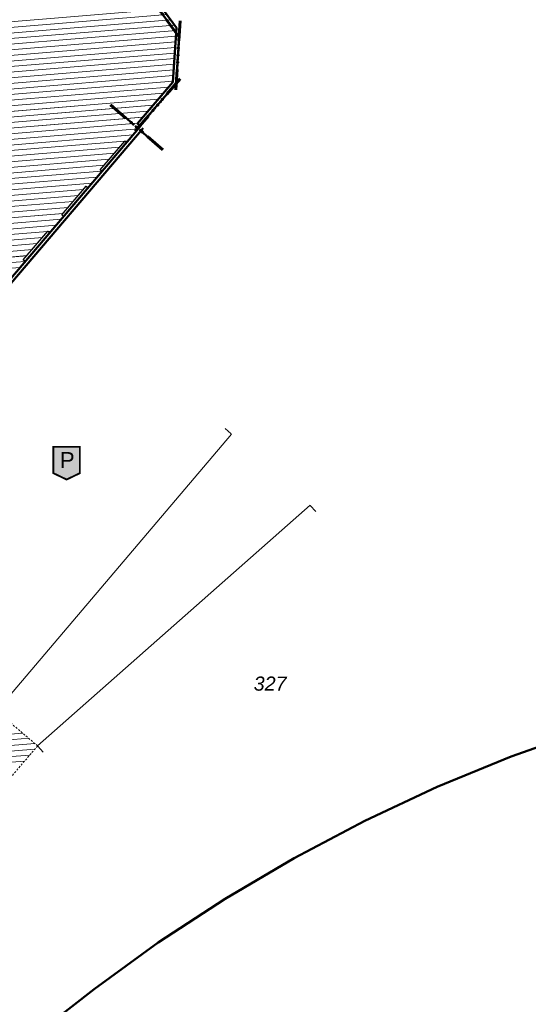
# Model space of a CAD drawing. Header units: millimetres. Extents: x 32365810 to 32368499, y 5620272 to 5622478.
# Tile 38 of 249: x 32366697 to 32366732, y 5620559 to 5620625. Entities that reach past the tile are written whole.
import ezdxf

# ---------------------------------------------------------------- set-up
doc = ezdxf.new("R2010")
doc.units = ezdxf.units.MM
for name, pattern in [('1600.1047', [0]), ('1600.2013', [0, 0]), ('1600.2028', [0]), ('1600.2032', [0.25, 0.125, 0, 0, -0.125]), ('1600.2505', [0]), ('1600.25101', [0])]:
    doc.linetypes.add(name, pattern=pattern)
doc.layers.get('0').update_dxf_attribs({"color": 1, "linetype": 'CONTINUOUS'})
doc.layers.add('_K_Flurstücke_Grenzpunkte', color=251, linetype='CONTINUOUS', lineweight=50)
doc.layers.add('_K_Gebäude', color=251, linetype='CONTINUOUS')
doc.layers.add('_K_Siedlungsflächen - Bauwerke u. Einrichtungen', color=251, linetype='CONTINUOUS')
for name, color, linetype, transparency in [('Flurstücke_Grenzpunkte', 11, 'CONTINUOUS', 0.75), ('Gebäude', 31, 'CONTINUOUS', 0.75), ('Siedlungsflächen - Bauwerke u. Einrichtungen', 51, 'CONTINUOUS', 0.75)]:
    doc.layers.add(name, color=color, linetype=linetype, transparency=transparency)
doc.styles.add('Arial', font='arial.ttf')
doc.styles.add('Flurstücksnummer - K 10 700', font='ariali.ttf')

# ---------------------------------------------------------------- blocks, each defined once
blk = doc.blocks.new('Senkrechter Strich')
at = {"color": 0, "lineweight": -2}
blk.add_line((0, 0.5), (0, -0.5), dxfattribs=at)
blk = doc.blocks.new('O3441')
at = {"layer": 'Siedlungsflächen - Bauwerke u. Einrichtungen', "color": 7, "linetype": '1600.25101', "lineweight": 18}
blk.add_line((32366198.873, 5621933.725), (32366217.177, 5621949.887), dxfattribs=at)
at = {"layer": 'Siedlungsflächen - Bauwerke u. Einrichtungen', "color": 7, "lineweight": 18, "xscale": 0.55, "yscale": 0.55, "zscale": 0.55}
for p, rotation in [((32366217.375565, 5621949.662118), 221.443744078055), ((32366199.071565, 5621933.500118), 41.443744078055)]:
    blk.add_blockref('Senkrechter Strich', p, dxfattribs=dict(at, rotation=rotation))
blk = doc.blocks.new('O3457')
at = {"layer": 'Siedlungsflächen - Bauwerke u. Einrichtungen', "color": 7, "linetype": '1600.25101', "lineweight": 18}
blk.add_line((32366211.904, 5621954.671), (32366196.104, 5621936.073), dxfattribs=at)
at = {"layer": 'Siedlungsflächen - Bauwerke u. Einrichtungen', "color": 7, "lineweight": 18, "xscale": 0.55, "yscale": 0.55, "zscale": 0.55}
for p, rotation in [((32366211.675368, 5621954.865235), 229.650311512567), ((32366195.875368, 5621936.267235), 49.650311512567)]:
    blk.add_blockref('Senkrechter Strich', p, dxfattribs=dict(at, rotation=rotation))
blk = doc.blocks.new('Flurgrenze_ Begleitsignatur')
at = {"color": 0, "lineweight": -2}
for p, q in [((-0.29, 0), (-0.12, 0)), ((0.12, 0), (0.29, 0))]:
    blk.add_line(p, q, dxfattribs=at)
for p in [(-0.06, 0), (0, 0), (0.06, 0)]:
    blk.add_point(p, dxfattribs=at)
blk = doc.blocks.new('O201')
at = {"layer": 'Flurstücke_Grenzpunkte', "color": 251, "linetype": '1600.2013', "lineweight": 50, "true_color": 0x566563}
blk.add_line((32366205.920698, 5621984.721125), (32366208.020698, 5621981.818125), dxfattribs=at)
at = {"layer": 'Flurstücke_Grenzpunkte', "color": 251, "lineweight": 50, "true_color": 0x566563, "xscale": 5, "yscale": 5, "zscale": 5, "rotation": 305.881585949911}
blk.add_blockref('Flurgrenze_ Begleitsignatur', (32366206.970698, 5621983.269625), dxfattribs=at)
blk = doc.blocks.new('O243')
at = {"layer": 'Flurstücke_Grenzpunkte', "color": 251, "linetype": '1600.2013', "lineweight": 50, "true_color": 0x566563}
blk.add_line((32366181.830197, 5621946.912998), (32366205.960197, 5621975.206998), dxfattribs=at)
at = {"layer": 'Flurstücke_Grenzpunkte', "color": 251, "lineweight": 50, "true_color": 0x566563, "xscale": 5, "yscale": 5, "zscale": 5, "rotation": 49.54142729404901}
blk.add_blockref('Flurgrenze_ Begleitsignatur', (32366193.895197, 5621961.059998), dxfattribs=at)
blk = doc.blocks.new('O283')
at = {"layer": 'Flurstücke_Grenzpunkte', "color": 251, "linetype": '1600.2013', "lineweight": 50, "true_color": 0x566563}
blk.add_line((32366205.430439, 5621975.364281), (32366205.642439, 5621975.182281), dxfattribs=at)
at = {"layer": 'Flurstücke_Grenzpunkte', "color": 251, "lineweight": 50, "true_color": 0x566563, "xscale": 5, "yscale": 5, "zscale": 5, "rotation": 319.35421307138}
blk.add_blockref('Flurgrenze_ Begleitsignatur', (32366205.536439, 5621975.273281), dxfattribs=at)
blk = doc.blocks.new('O367')
at = {"layer": 'Flurstücke_Grenzpunkte', "color": 251, "linetype": '1600.2013', "lineweight": 50, "true_color": 0x566563}
blk.add_line((32366205.74782, 5621975.388557), (32366208.13282, 5621978.170557), dxfattribs=at)
at = {"layer": 'Flurstücke_Grenzpunkte', "color": 251, "lineweight": 50, "true_color": 0x566563, "xscale": 5, "yscale": 5, "zscale": 5, "rotation": 49.39361813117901}
blk.add_blockref('Flurgrenze_ Begleitsignatur', (32366206.94032, 5621976.779557), dxfattribs=at)
blk = doc.blocks.new('O399')
at = {"layer": 'Flurstücke_Grenzpunkte', "color": 251, "linetype": '1600.2013', "lineweight": 50, "true_color": 0x566563}
blk.add_line((32366208.186507, 5621978.302107), (32366208.427507, 5621981.935107), dxfattribs=at)
at = {"layer": 'Flurstücke_Grenzpunkte', "color": 251, "lineweight": 50, "true_color": 0x566563, "xscale": 5, "yscale": 5, "zscale": 5, "rotation": 86.20476699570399}
blk.add_blockref('Flurgrenze_ Begleitsignatur', (32366208.307007, 5621980.118607), dxfattribs=at)
blk = doc.blocks.new('O759')
at = {"layer": 'Flurstücke_Grenzpunkte', "color": 7, "linetype": '1600.2028', "lineweight": 35}
for p, q in [((32366206.103, 5621984.853), (32366208.203, 5621981.95)), ((32366208.203, 5621981.95), (32366207.962, 5621978.317)), ((32366207.962, 5621978.317), (32366205.577, 5621975.535)), ((32366205.789, 5621975.353), (32366181.659, 5621947.059)), ((32366205.577, 5621975.535), (32366205.789, 5621975.353)), ((32366230.705, 5621933.008), (32366235.773, 5621934.805)), ((32366225.73, 5621930.967), (32366230.705, 5621933.008)), ((32366220.858, 5621928.69), (32366225.73, 5621930.967)), ((32366216.101, 5621926.182), (32366220.858, 5621928.69)), ((32366211.47, 5621923.447), (32366216.101, 5621926.182)), ((32366206.984, 5621920.503), (32366211.47, 5621923.447)), ((32366202.663, 5621917.386), (32366206.984, 5621920.503)), ((32366198.501, 5621914.126), (32366202.663, 5621917.386))]:
    blk.add_line(p, q, dxfattribs=at)
at = {"layer": 'Flurstücke_Grenzpunkte', "color": 7, "lineweight": 18, "insert": (32366214.499, 5621937.417), "char_height": 0.95, "attachment_point": 8, "line_spacing_factor": 0.69, "style": 'Flurstücksnummer - K 10 700', "bg_fill": 2}
blk.add_mtext('327', dxfattribs=at)
blk = doc.blocks.new('O864')
at = {"layer": 'Flurstücke_Grenzpunkte', "color": 7, "linetype": '1600.2028', "lineweight": 35}
for p, q in [((32366206.103, 5621984.853), (32366208.203, 5621981.95)), ((32366208.203, 5621981.95), (32366207.962, 5621978.317)), ((32366207.962, 5621978.317), (32366205.577, 5621975.535)), ((32366205.789, 5621975.353), (32366181.659, 5621947.059)), ((32366205.577, 5621975.535), (32366205.789, 5621975.353))]:
    blk.add_line(p, q, dxfattribs=at)
blk = doc.blocks.new('O1841')
at = {"layer": 'Flurstücke_Grenzpunkte', "color": 7, "linetype": '1600.2028', "lineweight": 35}
for p, q in [((32366230.705, 5621933.008), (32366235.773, 5621934.805)), ((32366225.73, 5621930.967), (32366230.705, 5621933.008)), ((32366220.858, 5621928.69), (32366225.73, 5621930.967)), ((32366216.101, 5621926.182), (32366220.858, 5621928.69)), ((32366211.47, 5621923.447), (32366216.101, 5621926.182)), ((32366206.984, 5621920.503), (32366211.47, 5621923.447)), ((32366202.663, 5621917.386), (32366206.984, 5621920.503)), ((32366198.501, 5621914.126), (32366202.663, 5621917.386))]:
    blk.add_line(p, q, dxfattribs=at)
blk = doc.blocks.new('O2434')
at = {"layer": 'Gebäude', "color": 7, "linetype": '1600.2505', "lineweight": 18}
for p, q in [((32366208.203, 5621981.95), (32366206.103, 5621984.853)), ((32366207.962, 5621978.317), (32366208.203, 5621981.95)), ((32366205.577, 5621975.535), (32366207.962, 5621978.317)), ((32366204.85, 5621974.252), (32366205.789, 5621975.353)), ((32366205.789, 5621975.353), (32366205.577, 5621975.535)), ((32366203.077, 5621972.418), (32366204.728, 5621974.355)), ((32366204.728, 5621974.355), (32366204.85, 5621974.252)), ((32366202.259, 5621971.212), (32366203.199, 5621972.314)), ((32366203.199, 5621972.314), (32366203.077, 5621972.418)), ((32366200.498, 5621969.393), (32366202.138, 5621971.316)), ((32366202.138, 5621971.316), (32366202.259, 5621971.212)), ((32366200.62, 5621969.289), (32366200.498, 5621969.393)), ((32366199.679, 5621968.188), (32366200.62, 5621969.289)), ((32366197.912, 5621966.362), (32366199.559, 5621968.292)), ((32366199.559, 5621968.292), (32366199.679, 5621968.188)), ((32366197.101, 5621965.164), (32366198.034, 5621966.258)), ((32366198.034, 5621966.258), (32366197.912, 5621966.362))]:
    blk.add_line(p, q, dxfattribs=at)
blk = doc.blocks.new('Tiefgarage')
at = {"true_color": 0xffffff}
blk.add_hatch(color=7, dxfattribs=at).paths.add_polyline_path([(-0.38168, -0.290077), (-0.38168, 0.473282), (0.38168, 0.473282), (0.38168, -0.290077), (0, -0.473282)], flags=0)
at = {"color": 7, "const_width": 0.053435}
blk.add_lwpolyline([(-0.38168, -0.290077), (-0.38168, 0.473282), (0.38168, 0.473282), (0.38168, -0.290077), (0, -0.473282)], close=True, dxfattribs=at)
at = {"color": 7, "insert": (-0.19429, -0.137404), "char_height": 0.458016, "attachment_point": 7, "line_spacing_factor": 0.69, "style": 'Arial'}
blk.add_mtext('P', dxfattribs=at)
blk = doc.blocks.new('O2839')
at = {"layer": 'Gebäude', "color": 7, "linetype": '1600.2032', "lineweight": 18}
for p, q in [((32366198.873, 5621933.725), (32366196.104, 5621936.073)), ((32366183.883, 5621916.17), (32366198.873, 5621933.725))]:
    blk.add_line(p, q, dxfattribs=at)
at = {"layer": 'Gebäude', "color": 142, "lineweight": 18, "true_color": 0x12adde, "xscale": 2.325, "yscale": 2.325, "zscale": 2.325}
blk.add_blockref('Tiefgarage', (32366200.821, 5621952.714), dxfattribs=at)
blk = doc.blocks.new('*X1169')
at = {"color": 253, "linetype": '1600.1047', "lineweight": 18, "true_color": 0xb2b2b2}
for p, q in [((32366207.291789, 5621983.20964), (32366151.371141, 5621978.596177)), ((32366207.548653, 5621982.854557), (32366151.031707, 5621978.191899)), ((32366208.062379, 5621982.144392), (32366150.352838, 5621977.383345)), ((32366207.805516, 5621982.499475), (32366150.692272, 5621977.787622)), ((32366208.166544, 5621981.400437), (32366149.673969, 5621976.57479)), ((32366208.191642, 5621981.778782), (32366150.013404, 5621976.979067)), ((32366208.116348, 5621980.643748), (32366137.577472, 5621974.824279)), ((32366208.141446, 5621981.022093), (32366137.905994, 5621975.227656)), ((32366208.09125, 5621980.265404), (32366184.270941, 5621978.300224)), ((32366208.066152, 5621979.887059), (32366184.429409, 5621977.937024)), ((32366208.041054, 5621979.508714), (32366184.587876, 5621977.573823)), ((32366208.015956, 5621979.13037), (32366184.746343, 5621977.210623)), ((32366207.990858, 5621978.752025), (32366184.904811, 5621976.847422)), ((32366207.96576, 5621978.373681), (32366185.063278, 5621976.484222)), ((32366207.666874, 5621977.972748), (32366185.221745, 5621976.121021)), ((32366207.319744, 5621977.567836), (32366185.380213, 5621975.757821)), ((32366206.972614, 5621977.162924), (32366185.53868, 5621975.394621)), ((32366206.625484, 5621976.758012), (32366185.697148, 5621975.03142)), ((32366206.278354, 5621976.353099), (32366185.855615, 5621974.66822)), ((32366205.931224, 5621975.948187), (32366186.014082, 5621974.305019)), ((32366205.584094, 5621975.543275), (32366186.17255, 5621973.941819)), ((32366205.288673, 5621974.766354), (32366185.881673, 5621973.165273)), ((32366205.633871, 5621975.171107), (32366186.228855, 5621973.57019)), ((32366204.717754, 5621974.342979), (32366185.534491, 5621972.760357)), ((32366204.943475, 5621974.361601), (32366204.740058, 5621974.34482)), ((32366204.027804, 5621973.53351), (32366184.840127, 5621971.950524)), ((32366204.372779, 5621973.938245), (32366185.187309, 5621972.35544)), ((32366203.337854, 5621972.724041), (32366184.145762, 5621971.14069)), ((32366203.682829, 5621973.128776), (32366184.492944, 5621971.545607)), ((32366203.175136, 5621972.334343), (32366183.79858, 5621970.735774)), ((32366202.52896, 5621971.528485), (32366183.104216, 5621969.925941)), ((32366202.874216, 5621971.933243), (32366183.451398, 5621970.330857)), ((32366201.612968, 5621970.700368), (32366182.409852, 5621969.116107)), ((32366201.958154, 5621971.10512), (32366182.757034, 5621969.521024)), ((32366201.267782, 5621970.295616), (32366182.06267, 5621968.711191)), ((32366200.577409, 5621969.486112), (32366181.368306, 5621967.901358)), ((32366200.922595, 5621969.890864), (32366181.715488, 5621968.306274)), ((32366200.1125, 5621968.695209), (32366180.673942, 5621967.091525)), ((32366200.458489, 5621969.100027), (32366181.021124, 5621967.496441)), ((32366199.541807, 5621968.271853), (32366180.32676, 5621966.686608)), ((32366199.766511, 5621968.290391), (32366199.578732, 5621968.274899)), ((32366198.85097, 5621967.46231), (32366179.632395, 5621965.876775)), ((32366199.196388, 5621967.867082), (32366179.979577, 5621966.281691)), ((32366198.505551, 5621967.057539), (32366179.285213, 5621965.471858)), ((32366198.025349, 5621966.265375), (32366178.590849, 5621964.662025)), ((32366198.160132, 5621966.652768), (32366178.938031, 5621965.066942)), ((32366197.696234, 5621965.861949), (32366178.243667, 5621964.257108))]:
    blk.add_line(p, q, dxfattribs=at)

msp = doc.modelspace()

# ---------------------------------------------------------------- linework, layer by layer
at = {"layer": '_K_Flurstücke_Grenzpunkte', "linetype": '1600.2013', "lineweight": 35}
msp.add_line((32366705.256, 5620617.618), (32366705.468, 5620617.436), dxfattribs=at)
at = {"layer": '_K_Flurstücke_Grenzpunkte', "linetype": '1600.2028'}
for points in [[(32366763.619, 5620643.822), (32366705.928, 5620627.107), (32366708.028, 5620624.204), (32366707.787, 5620620.571), (32366705.402, 5620617.789), (32366705.614, 5620617.607), (32366681.484, 5620589.313), (32366680.509, 5620590.142), (32366641.487, 5620544.232), (32366628.972, 5620529.508), (32366591.543, 5620485.472)], [(32366614.678, 5620570.731), (32366642.743, 5620603.843), (32366642.926, 5620603.689), (32366645.807, 5620601.257), (32366654.616, 5620611.689), (32366654.847, 5620611.944), (32366655.579, 5620611.322), (32366680.509, 5620590.142), (32366681.484, 5620589.313), (32366705.614, 5620617.607), (32366705.402, 5620617.789), (32366707.787, 5620620.571), (32366708.028, 5620624.204), (32366705.928, 5620627.107)], [(32366628.115, 5620484.495), (32366665.272, 5620522.416), (32366666.015, 5620523.859), (32366675.265, 5620535.896), (32366679.566, 5620540.22), (32366680.908, 5620540.224), (32366682.316, 5620541.649), (32366685.98, 5620545.221), (32366689.687, 5620548.807), (32366693.552, 5620552.283), (32366698.326, 5620556.38), (32366702.488, 5620559.64), (32366706.809, 5620562.757), (32366711.295, 5620565.701), (32366715.926, 5620568.436), (32366720.683, 5620570.944), (32366725.555, 5620573.221), (32366730.53, 5620575.262), (32366735.598, 5620577.059)], [(32366628.115, 5620484.495), (32366665.272, 5620522.416), (32366666.015, 5620523.859), (32366675.265, 5620535.896), (32366679.566, 5620540.22), (32366680.908, 5620540.224), (32366682.316, 5620541.649), (32366685.98, 5620545.221), (32366689.687, 5620548.807), (32366693.552, 5620552.283), (32366698.326, 5620556.38), (32366702.488, 5620559.64), (32366706.809, 5620562.757), (32366711.295, 5620565.701), (32366715.926, 5620568.436), (32366720.683, 5620570.944), (32366725.555, 5620573.221), (32366730.53, 5620575.262), (32366735.598, 5620577.059)]]:
    msp.add_lwpolyline(points, dxfattribs=at)
at = {"layer": '_K_Gebäude', "linetype": '1600.1047', "lineweight": 18}
for p, q in [((32366698.102, 5620576.484), (32366694.084, 5620576.154)), ((32366697.698, 5620576.827), (32366694.428, 5620576.558)), ((32366698.517, 5620575.766), (32366693.397, 5620575.345)), ((32366698.507, 5620576.141), (32366693.741, 5620575.749)), ((32366698.171, 5620575.361), (32366693.054, 5620574.94)), ((32366697.826, 5620574.956), (32366692.71, 5620574.536))]:
    msp.add_line(p, q, dxfattribs=at)
at = {"layer": '_K_Gebäude', "linetype": '1600.2505', "lineweight": -2}
msp.add_lwpolyline([(32366696.926, 5620607.418), (32366697.859, 5620608.512), (32366697.737, 5620608.616), (32366699.384, 5620610.546), (32366699.504, 5620610.442), (32366700.445, 5620611.543), (32366700.323, 5620611.647), (32366701.963, 5620613.57), (32366702.084, 5620613.466), (32366703.024, 5620614.568), (32366702.902, 5620614.672), (32366704.553, 5620616.609), (32366704.675, 5620616.506), (32366705.614, 5620617.607), (32366705.402, 5620617.789), (32366707.787, 5620620.571), (32366708.028, 5620624.204), (32366705.928, 5620627.107)], dxfattribs=at)
at = {"layer": '_K_Gebäude', "linetype": '1600.2032', "lineweight": 18}
msp.add_lwpolyline([(32366605.633, 5620472.007), (32366608.359, 5620469.564), (32366623.039, 5620486.925), (32366652.017, 5620521.042), (32366683.708, 5620558.424), (32366698.698, 5620575.979), (32366695.929, 5620578.327), (32366686.971, 5620567.778), (32366684.346, 5620570.018), (32366657.957, 5620592.532), (32366651.882, 5620597.715), (32366647.363, 5620594.647), (32366644.652, 5620592.807), (32366583.247, 5620520.389), (32366582.028, 5620517.665), (32366579.775, 5620512.627), (32366585.695, 5620507.566), (32366610.356, 5620486.481), (32366614.766, 5620482.712)], close=True, dxfattribs=at)
at = {"layer": '_K_Siedlungsflächen - Bauwerke u. Einrichtungen', "linetype": '1600.1047', "lineweight": 18}
for p, q in [((32366707.117, 5620625.463), (32366651.197, 5620620.85)), ((32366707.631, 5620624.753), (32366650.518, 5620620.041)), ((32366707.374, 5620625.108), (32366650.857, 5620620.446)), ((32366708.017, 5620624.032), (32366649.839, 5620619.233)), ((32366707.888, 5620624.398), (32366650.178, 5620619.637)), ((32366707.992, 5620623.654), (32366649.499, 5620618.828)), ((32366707.942, 5620622.897), (32366637.403, 5620617.078)), ((32366707.967, 5620623.276), (32366637.731, 5620617.481)), ((32366707.917, 5620622.519), (32366684.096, 5620620.554)), ((32366707.892, 5620622.141), (32366684.255, 5620620.191)), ((32366707.866, 5620621.762), (32366684.413, 5620619.827)), ((32366707.841, 5620621.384), (32366684.572, 5620619.464)), ((32366707.816, 5620621.006), (32366684.73, 5620619.101)), ((32366707.791, 5620620.627), (32366684.889, 5620618.738)), ((32366707.492, 5620620.226), (32366685.047, 5620618.375)), ((32366707.145, 5620619.821), (32366685.206, 5620618.011)), ((32366706.798, 5620619.417), (32366685.364, 5620617.648)), ((32366706.451, 5620619.012), (32366685.523, 5620617.285)), ((32366706.104, 5620618.607), (32366685.681, 5620616.922)), ((32366705.757, 5620618.202), (32366685.84, 5620616.559)), ((32366705.41, 5620617.797), (32366685.998, 5620616.195)), ((32366705.459, 5620617.425), (32366686.054, 5620615.824)), ((32366705.114, 5620617.02), (32366685.707, 5620615.419)), ((32366704.198, 5620616.192), (32366685.013, 5620614.609)), ((32366704.543, 5620616.597), (32366685.36, 5620615.014)), ((32366704.769, 5620616.615), (32366704.565, 5620616.598)), ((32366703.853, 5620615.787), (32366684.666, 5620614.204)), ((32366703.163, 5620614.978), (32366683.971, 5620613.394)), ((32366703.508, 5620615.382), (32366684.318, 5620613.799)), ((32366702.7, 5620614.187), (32366683.277, 5620612.585)), ((32366703.001, 5620614.588), (32366683.624, 5620612.989)), ((32366702.354, 5620613.782), (32366682.93, 5620612.18)), ((32366701.438, 5620612.954), (32366682.235, 5620611.37)), ((32366701.784, 5620613.359), (32366682.582, 5620611.775)), ((32366700.748, 5620612.145), (32366681.541, 5620610.56)), ((32366701.093, 5620612.549), (32366681.888, 5620610.965)), ((32366700.403, 5620611.74), (32366681.194, 5620610.155)), ((32366699.938, 5620610.949), (32366680.499, 5620609.345)), ((32366700.284, 5620611.354), (32366680.847, 5620609.75)), ((32366699.022, 5620610.121), (32366679.805, 5620608.535)), ((32366699.367, 5620610.526), (32366680.152, 5620608.94)), ((32366699.592, 5620610.544), (32366699.404, 5620610.529)), ((32366698.676, 5620609.716), (32366679.458, 5620608.13)), ((32366697.986, 5620608.906), (32366678.763, 5620607.321)), ((32366698.331, 5620609.311), (32366679.111, 5620607.726)), ((32366697.522, 5620608.116), (32366678.069, 5620606.511)), ((32366697.851, 5620608.519), (32366678.416, 5620606.916))]:
    msp.add_line(p, q, dxfattribs=at)

# ---------------------------------------------------------------- block references
at = {"layer": '_K_Flurstücke_Grenzpunkte', "color": 251, "lineweight": 60, "true_color": 0x566563}
for p, xscale, yscale, zscale, rotation in [((32366706.796, 5620625.523), 7.999999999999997, 7.999999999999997, 7.999999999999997, 305.881585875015), ((32366708.132, 5620622.372), 8, 8, 8, 86.204766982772), ((32366706.766, 5620619.033), 8, 8, 8, 49.393617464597), ((32366705.362, 5620617.527), 8, 8, 8, 319.354221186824)]:
    msp.add_blockref('Flurgrenze_ Begleitsignatur', p, dxfattribs=dict(at, xscale=xscale, yscale=yscale, zscale=zscale, rotation=rotation))
at = {"layer": '_K_Siedlungsflächen - Bauwerke u. Einrichtungen'}
for name in ['O3457', 'O3441']:
    msp.add_blockref(name, (499.825, -1357.746), dxfattribs=at)
at = {"layer": 'Flurstücke_Grenzpunkte', "color": 7, "true_color": 0xffffff}
for name in ['O201', 'O399', 'O367', 'O283', 'O243']:
    msp.add_blockref(name, (499.825, -1357.746), dxfattribs=at)

# ---------------------------------------------------------------- next in the draw order: texts
at = {"layer": '_K_Flurstücke_Grenzpunkte', "lineweight": 18, "insert": (32366714.324, 5620579.671), "char_height": 1.3, "attachment_point": 8, "line_spacing_factor": 0.69, "style": 'Flurstücksnummer - K 10 700', "bg_fill": 2}
msp.add_mtext('327', dxfattribs=at)

# ---------------------------------------------------------------- next in the draw order: block references
at = {"layer": 'Flurstücke_Grenzpunkte', "color": 7, "true_color": 0xffffff}
msp.add_blockref('O759', (499.825, -1357.746), dxfattribs=at)

# ---------------------------------------------------------------- next in the draw order: block references
msp.add_blockref('O864', (499.825, -1357.746), dxfattribs=at)

# ---------------------------------------------------------------- next in the draw order: block references
msp.add_blockref('O1841', (499.825, -1357.746), dxfattribs=at)

# ---------------------------------------------------------------- next in the draw order: block references
at = {"layer": 'Siedlungsflächen - Bauwerke u. Einrichtungen', "color": 7, "true_color": 0xffffff}
for name in ['O3457', 'O3441']:
    msp.add_blockref(name, (499.825, -1357.746), dxfattribs=at)

# ---------------------------------------------------------------- next in the draw order: block references
at = {"layer": 'Gebäude', "color": 7, "true_color": 0xffffff}
msp.add_blockref('O2434', (499.825, -1357.746), dxfattribs=at)

# ---------------------------------------------------------------- next in the draw order: block references
msp.add_blockref('O2839', (499.825, -1357.746), dxfattribs=at)

# ---------------------------------------------------------------- next in the draw order: block references
at = {"layer": 'Siedlungsflächen - Bauwerke u. Einrichtungen', "color": 7, "true_color": 0xffffff}
msp.add_blockref('*X1169', (499.825, -1357.746), dxfattribs=at)

doc.saveas('drawing.dxf')
